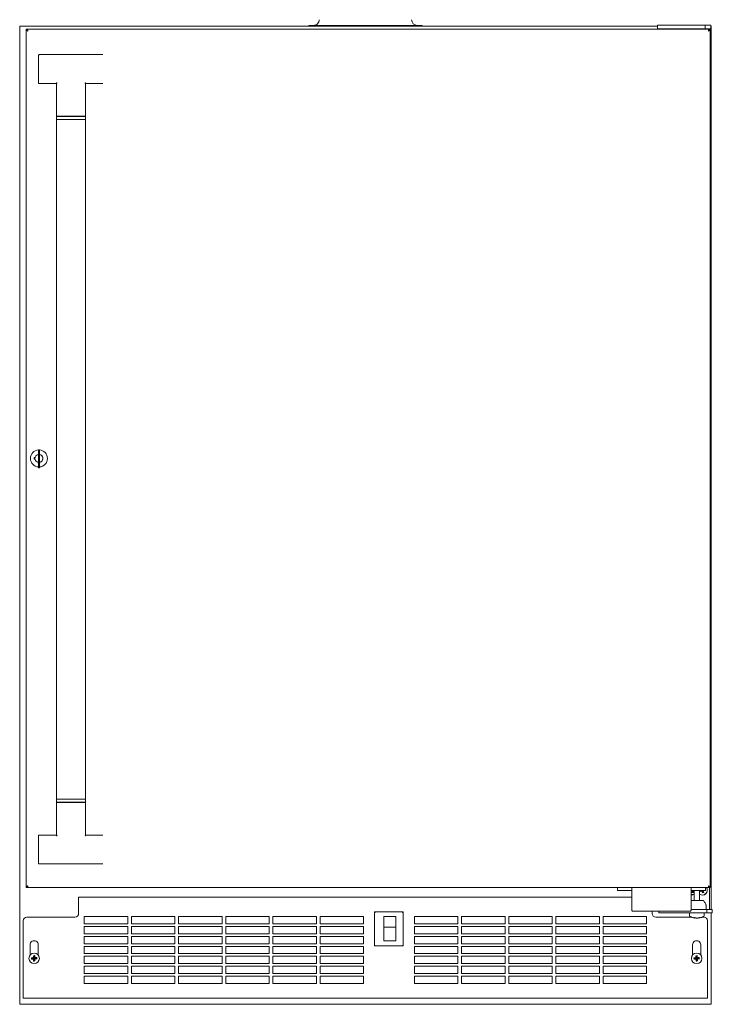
# Model space of a CAD drawing. Extents: x 5 to 61.4, y -17.7 to 75.
# Tile 1 of 5: x 5 to 29, y -17.7 to 16.3. Entities that reach past the tile are written whole.
import ezdxf

# ---------------------------------------------------------------- set-up
doc = ezdxf.new("R2010")
doc.units = 0
doc.header["$MEASUREMENT"] = 0

msp = doc.modelspace()

# ---------------------------------------------------------------- linework, layer by layer
at = {"color": 7, "lineweight": 13}
for p, q in [((5.039252, -17.660482), (5.039252, 16.116018)), ((5.039252, 16.116018), (27.064252, 16.116018)), ((5.264166, -13.62898), (5.264166, 16.01102)), ((5.264166, 16.01102), (5.294165, 16.01102)), ((5.304165, 16.01102), (28.844167, 16.01102)), ((5.304165, 15.981019), (5.304165, 16.01102)), ((16.979252, 16.146019), (15.050119, 16.146019)), ((18.908386, 16.146019), (16.979252, 16.146019)), ((27.064252, 16.025996), (27.064252, 16.153546)), ((27.064252, 16.025996), (27.064252, 16.011019)), ((27.082505, 16.156019), (27.069274, 16.156019)), ((27.069274, 16.03102), (27.082505, 16.03102)), ((27.082505, 16.156019), (28.085894, 16.156019)), ((27.082505, 16.03102), (28.085894, 16.03102)), ((28.376253, 16.156019), (28.085894, 16.156019)), ((28.376253, 16.03102), (28.085894, 16.03102)), ((28.126278, 16.011717), (28.126252, 16.01102)), ((28.376253, 16.03102), (28.146266, 16.03102)), ((28.290778, 16.156019), (28.299892, 16.156023)), ((28.299892, 16.156023), (28.354583, 16.156019)), ((28.715333, 16.156019), (28.376253, 16.156019)), ((28.715333, 16.03102), (28.376253, 16.03102)), ((28.606241, 16.03102), (28.376253, 16.03102)), ((28.626228, 16.011717), (28.626252, 16.01102)), ((28.715333, 16.156019), (28.887464, 16.156019)), ((28.715333, 16.03102), (28.715333, 16.156019)), ((28.715333, 16.03102), (28.887464, 16.03102)), ((28.814253, 16.011019), (28.814253, 16.03102)), ((28.844167, 16.01102), (28.844167, 15.981019)), ((28.884167, 16.01102), (28.854166, 16.01102)), ((28.854166, 16.01102), (28.854166, 16.010657)), ((28.884167, 16.01102), (28.884167, -13.62898)), ((28.909698, 16.156019), (28.887464, 16.156019)), ((28.887464, 16.03102), (28.909698, 16.03102)), ((28.909698, 16.03102), (28.909698, 16.156019)), ((28.909701, 16.116018), (28.919252, 16.116018)), ((28.919252, -14.380979), (28.919252, 16.116018)), ((5.688984, 15.105609), (5.688984, 14.165609)), ((5.719865, 15.135609), (6.357846, 15.13561)), ((6.357846, 15.13561), (7.271027, 15.13561)), ((7.271027, 15.13561), (7.908103, 15.13561)), ((5.719865, 14.135609), (6.299712, 14.135609)), ((6.314417, 14.125787), (6.314419, 13.01061)), ((6.319483, 14.148483), (6.318019, 14.144663)), ((6.321612, 14.153243), (6.319483, 14.148483)), ((7.314418, 13.01061), (7.314418, 14.125811)), ((7.908103, 14.13561), (7.329079, 14.13561)), ((6.314419, 13.01061), (7.314418, 13.01061)), ((7.314418, 13.00061), (6.314419, 13.00061)), ((6.314419, 13.00061), (6.314419, 12.900609)), ((6.501918, 13.01061), (6.501918, 13.00061)), ((7.126918, 13.00061), (7.126918, 13.01061)), ((7.314418, 12.900609), (7.314418, 13.00061)), ((6.314419, 12.900609), (6.814506, 12.900609)), ((6.314419, 12.900609), (6.314427, -10.579392)), ((6.314419, 12.900609), (7.314418, 12.900609)), ((6.814506, 12.900609), (7.314418, 12.900609)), ((7.314418, 12.900609), (7.314427, -10.579389)), ((5.684665, 1.481019), (5.684665, 1.36602)), ((5.684665, 1.440986), (5.684665, 1.450866)), ((5.684665, 1.430781), (5.684665, 1.440986)), ((5.684665, 1.422404), (5.684665, 1.430781)), ((5.684665, 0.991019), (5.684665, 1.36602)), ((5.694665, 1.491019), (5.713666, 1.491019)), ((5.723665, 1.36602), (5.723665, 1.481019)), ((5.723665, 1.36602), (5.723665, 0.991019)), ((5.544166, 1.221019), (5.544166, 1.16102)), ((5.569978, 1.221019), (5.544166, 1.221019)), ((5.544166, 1.16102), (5.569978, 1.16102)), ((5.674166, 1.056832), (5.674166, 1.03102)), ((5.674166, 1.03102), (5.684667, 1.03102)), ((5.684665, 1.357406), (5.684665, 1.358557)), ((5.684665, 1.349994), (5.684665, 1.357404)), ((5.684665, 1.342341), (5.684665, 1.349994)), ((5.684665, 1.339546), (5.684665, 1.342348)), ((5.684665, 1.320481), (5.684665, 1.339546)), ((5.684665, 1.269931), (5.684665, 1.277403)), ((5.684665, 1.262304), (5.684665, 1.269931)), ((5.684665, 1.256058), (5.684665, 1.262304)), ((5.684665, 1.242779), (5.684665, 1.258961)), ((5.684665, 1.241634), (5.684665, 1.242779)), ((5.684665, 1.179546), (5.684665, 1.198557)), ((5.684665, 1.16048), (5.684665, 1.179546)), ((5.684665, 1.117407), (5.684665, 1.118558)), ((5.684665, 1.109994), (5.684665, 1.117404)), ((5.684665, 1.102341), (5.684665, 1.109994)), ((5.684665, 1.098961), (5.684665, 1.102363)), ((5.684665, 1.082779), (5.684665, 1.098961)), ((5.684665, 1.081634), (5.684665, 1.082779)), ((5.684665, 1.080481), (5.684665, 1.081627)), ((5.684665, 1.019547), (5.684665, 1.038558)), ((5.723667, 1.03102), (5.734165, 1.03102)), ((5.734165, 1.03102), (5.734165, 1.056832)), ((5.684665, 1.00048), (5.684665, 1.019547)), ((5.684665, 0.991019), (5.684665, 0.876019)), ((5.684665, 0.950787), (5.684665, 0.957404)), ((5.684665, 0.942981), (5.684665, 0.950787)), ((5.684665, 0.938365), (5.684665, 0.942981)), ((5.684665, 0.937834), (5.684665, 0.938365)), ((5.684665, 0.929793), (5.684665, 0.937834)), ((5.684665, 0.921634), (5.684665, 0.929793)), ((5.694665, 0.866019), (5.713666, 0.866019)), ((5.723665, 0.876019), (5.723665, 0.991019)), ((6.314427, -10.579392), (6.814514, -10.579389)), ((7.314427, -10.579389), (6.314427, -10.579392)), ((6.314427, -10.679391), (6.314427, -10.579392)), ((6.314427, -10.679391), (7.314427, -10.679391)), ((6.314428, -11.804567), (6.314427, -10.68939)), ((7.314427, -10.68939), (6.314427, -10.68939)), ((6.501927, -10.68939), (6.501927, -10.679391)), ((6.814514, -10.579389), (7.314427, -10.579389)), ((7.126927, -10.679391), (7.126927, -10.68939)), ((7.314427, -10.579389), (7.314427, -10.679391)), ((7.314427, -10.68939), (7.314428, -11.804591)), ((5.688994, -11.844391), (5.688994, -12.78439)), ((5.719875, -11.81439), (6.299722, -11.81439)), ((7.307262, -11.832025), (7.309388, -11.827265)), ((7.309388, -11.827265), (7.310847, -11.823445)), ((7.908113, -11.81439), (7.32909, -11.81439)), ((6.357857, -12.814391), (5.719876, -12.814391)), ((7.271038, -12.814391), (6.357857, -12.814391)), ((7.908114, -12.814391), (7.271038, -12.814391)), ((5.304165, -13.62898), (5.304165, -13.598981)), ((28.844167, -13.598981), (28.844167, -13.62898)), ((5.264166, -13.62898), (5.294165, -13.62898)), ((28.844167, -13.62898), (5.304165, -13.62898)), ((25.936166, -13.62898), (25.686165, -13.62898)), ((25.686165, -13.62898), (25.686165, -13.733982)), ((25.686165, -13.733982), (25.936166, -13.733982)), ((25.936166, -13.62898), (26.181165, -13.62898)), ((25.936166, -13.733982), (26.181165, -13.733982)), ((26.181165, -13.62898), (28.226155, -13.62898)), ((26.181165, -13.62898), (26.181165, -13.830105)), ((26.181165, -13.830105), (26.181165, -14.406001)), ((28.226121, -13.792561), (28.268868, -13.788928)), ((28.226155, -13.62898), (28.471156, -13.62898)), ((28.226155, -13.830105), (28.226155, -13.62898)), ((28.226155, -13.733982), (28.471156, -13.733982)), ((28.226155, -13.745557), (28.278797, -13.742053)), ((28.226155, -13.761308), (28.268868, -13.757677)), ((28.226155, -13.776807), (28.278797, -13.773304)), ((28.226155, -13.793981), (28.331251, -13.793981)), ((28.226155, -14.406001), (28.226155, -13.830105)), ((28.263761, -13.870852), (28.263579, -13.877169)), ((28.272868, -13.866073), (28.274308, -13.877169)), ((28.295327, -13.753282), (28.312734, -13.737562)), ((28.295327, -13.784533), (28.312734, -13.768813)), ((28.312755, -13.768195), (28.295781, -13.752872)), ((28.306697, -13.793979), (28.295781, -13.784122)), ((28.312755, -13.736945), (28.30947, -13.733982)), ((28.331251, -13.733979), (28.331251, -14.080981)), ((28.721155, -13.62898), (28.471156, -13.62898)), ((28.721155, -13.733982), (28.471156, -13.733982)), ((28.521253, -13.733979), (28.521253, -14.080981)), ((28.522113, -13.733982), (28.531408, -13.765489)), ((28.546981, -13.73688), (28.531408, -13.765489)), ((28.531408, -13.765489), (28.587161, -13.749039)), ((28.546126, -13.733982), (28.546981, -13.73688)), ((28.546981, -13.73688), (28.556817, -13.733979)), ((28.587161, -13.749039), (28.59536, -13.733979)), ((28.600832, -13.757836), (28.587161, -13.749039)), ((28.613815, -13.733982), (28.600832, -13.757836)), ((28.600832, -13.757836), (28.616804, -13.811972)), ((28.632375, -13.783365), (28.616804, -13.811972)), ((28.616804, -13.811972), (28.66476, -13.797824)), ((28.617806, -13.733982), (28.632375, -13.783365)), ((28.636153, -13.782253), (28.62191, -13.733982)), ((28.632375, -13.783365), (28.636153, -13.782253)), ((28.648312, -13.742073), (28.633447, -13.733982)), ((28.636153, -13.782253), (28.66476, -13.797824)), ((28.653516, -13.733982), (28.648312, -13.742073)), ((28.66476, -13.797824), (28.648312, -13.742073)), ((28.721155, -13.62898), (28.721155, -13.733982)), ((28.854166, -13.628615), (28.854166, -13.62898)), ((28.884167, -13.62898), (28.854166, -13.62898)), ((28.864251, -14.255981), (28.864251, -13.62898)), ((7.074252, -13.958481), (7.074252, -14.008248)), ((7.074252, -13.958481), (26.181167, -13.958481)), ((7.074252, -14.00628), (7.074252, -14.008248)), ((7.074252, -14.523481), (7.074252, -14.008248)), ((28.426254, -14.080981), (28.226155, -14.080981)), ((28.646997, -14.080981), (28.426254, -14.080981)), ((28.746838, -14.254513), (28.751252, -14.380981)), ((28.864251, -14.380981), (28.864251, -14.255981)), ((17.291752, -15.642482), (17.291752, -14.472481)), ((17.291752, -14.472481), (18.286753, -14.472481)), ((17.321752, -14.502482), (17.291752, -14.472481)), ((18.286753, -14.472481), (18.256752, -14.502482)), ((18.286753, -14.472481), (18.286753, -15.642482)), ((26.221164, -14.445846), (28.186155, -14.445846)), ((26.884251, -14.445846), (26.884251, -14.523481)), ((27.114253, -14.503508), (27.114253, -14.445846)), ((27.119275, -14.50598), (27.132503, -14.50598)), ((28.135895, -14.50598), (27.132503, -14.50598)), ((28.135895, -14.50598), (28.426254, -14.50598)), ((28.170502, -14.52598), (28.170502, -14.595769)), ((28.190502, -14.50598), (28.259104, -14.50598)), ((28.226155, -14.380981), (28.426254, -14.380981)), ((28.259104, -14.50598), (28.662004, -14.50598)), ((28.426254, -14.380981), (28.765331, -14.380981)), ((28.426254, -14.50598), (28.765331, -14.50598)), ((28.682001, -14.52598), (28.682001, -14.595769)), ((28.937464, -14.380981), (28.765331, -14.380981)), ((28.765331, -14.380981), (28.765331, -14.50598)), ((28.937464, -14.50598), (28.765331, -14.50598)), ((28.919252, -17.660482), (28.919252, -14.50598)), ((28.959697, -14.380981), (28.937464, -14.380981)), ((28.937464, -14.50598), (28.959697, -14.50598)), ((28.959697, -14.380981), (28.959697, -14.50598)), ((5.164252, -14.77348), (5.164252, -17.393712)), ((5.289253, -14.648481), (6.949253, -14.648481)), ((7.269252, -14.63048), (7.269252, -14.880482)), ((8.769253, -14.63048), (7.269252, -14.63048)), ((7.269252, -14.880482), (8.769253, -14.880482)), ((8.769253, -14.880482), (8.769253, -14.63048)), ((8.898252, -14.63048), (8.898252, -14.880482)), ((10.398252, -14.63048), (8.898252, -14.63048)), ((8.898252, -14.880482), (10.398252, -14.880482)), ((10.398252, -14.880482), (10.398252, -14.63048)), ((10.527252, -14.63048), (10.527252, -14.880482)), ((12.027253, -14.63048), (10.527252, -14.63048)), ((10.527252, -14.880482), (12.027253, -14.880482)), ((12.027253, -14.880482), (12.027253, -14.63048)), ((12.156252, -14.63048), (12.156252, -14.880482)), ((13.656252, -14.63048), (12.156252, -14.63048)), ((12.156252, -14.880482), (13.656252, -14.880482)), ((13.656252, -14.880482), (13.656252, -14.63048)), ((13.785253, -14.63048), (13.785253, -14.880482)), ((15.285253, -14.63048), (13.785253, -14.63048)), ((13.785253, -14.880482), (15.285253, -14.880482)), ((15.285253, -14.880482), (15.285253, -14.63048)), ((15.414252, -14.63048), (15.414252, -14.880482)), ((16.914252, -14.63048), (15.414252, -14.63048)), ((15.414252, -14.880482), (16.914252, -14.880482)), ((16.914252, -14.880482), (16.914252, -14.63048)), ((17.611752, -14.632482), (18.031752, -14.632482)), ((17.611752, -14.632482), (17.611752, -14.999486)), ((18.031752, -14.632482), (18.031752, -14.999486)), ((18.672252, -14.63048), (18.672252, -14.880482)), ((20.172254, -14.63048), (18.672252, -14.63048)), ((18.672252, -14.880482), (20.172254, -14.880482)), ((20.172254, -14.880482), (20.172254, -14.63048)), ((20.301252, -14.63048), (20.301252, -14.880482)), ((21.801253, -14.63048), (20.301252, -14.63048)), ((20.301252, -14.880482), (21.801253, -14.880482)), ((21.801253, -14.880482), (21.801253, -14.63048)), ((21.930254, -14.63048), (21.930254, -14.880482)), ((23.430253, -14.63048), (21.930254, -14.63048)), ((21.930254, -14.880482), (23.430253, -14.880482)), ((23.430253, -14.880482), (23.430253, -14.63048)), ((23.559253, -14.63048), (23.559253, -14.880482)), ((25.059252, -14.63048), (23.559253, -14.63048)), ((23.559253, -14.880482), (25.059252, -14.880482)), ((25.059252, -14.880482), (25.059252, -14.63048)), ((25.188253, -14.63048), (25.188253, -14.880482)), ((26.688252, -14.63048), (25.188253, -14.63048)), ((25.188253, -14.880482), (26.688252, -14.880482)), ((26.688252, -14.880482), (26.688252, -14.63048)), ((27.009253, -14.648481), (28.240013, -14.648481)), ((28.357856, -14.680817), (28.357669, -14.681387)), ((28.357669, -14.681387), (28.357731, -14.680817)), ((28.360149, -14.670489), (28.357859, -14.680815)), ((28.492316, -14.670314), (28.494647, -14.680815)), ((28.494647, -14.680817), (28.494837, -14.681387)), ((28.612493, -14.648481), (28.669251, -14.648481)), ((28.794253, -17.393712), (28.794253, -14.77348)), ((7.269252, -14.973481), (7.269252, -15.22348)), ((8.769253, -14.973481), (7.269252, -14.973481)), ((7.269252, -15.22348), (8.769253, -15.22348)), ((8.769253, -15.22348), (8.769253, -14.973481)), ((8.898252, -14.973481), (8.898252, -15.22348)), ((10.398252, -14.973481), (8.898252, -14.973481)), ((8.898252, -15.22348), (10.398252, -15.22348)), ((10.398252, -15.22348), (10.398252, -14.973481)), ((10.527252, -14.973481), (10.527252, -15.22348)), ((12.027253, -14.973481), (10.527252, -14.973481)), ((10.527252, -15.22348), (12.027253, -15.22348)), ((12.027253, -15.22348), (12.027253, -14.973481)), ((12.156252, -14.973481), (12.156252, -15.22348)), ((13.656252, -14.973481), (12.156252, -14.973481)), ((12.156252, -15.22348), (13.656252, -15.22348)), ((13.656252, -15.22348), (13.656252, -14.973481)), ((13.785253, -14.973481), (13.785253, -15.22348)), ((15.285253, -14.973481), (13.785253, -14.973481)), ((13.785253, -15.22348), (15.285253, -15.22348)), ((15.285253, -15.22348), (15.285253, -14.973481)), ((15.414252, -14.973481), (15.414252, -15.22348)), ((16.914252, -14.973481), (15.414252, -14.973481)), ((15.414252, -15.22348), (16.914252, -15.22348)), ((16.914252, -15.22348), (16.914252, -14.973481)), ((17.611752, -14.999486), (17.611752, -15.014485)), ((17.611752, -14.999486), (18.031752, -14.999486)), ((17.611752, -15.014485), (17.611752, -15.026937)), ((17.611752, -15.472482), (17.611752, -15.026937)), ((18.031752, -14.999486), (18.031752, -15.014485)), ((18.031752, -15.014485), (18.031752, -15.026937)), ((18.031752, -15.472482), (18.031752, -15.026937)), ((18.672252, -14.973481), (18.672252, -15.22348)), ((20.172254, -14.973481), (18.672252, -14.973481)), ((18.672252, -15.22348), (20.172254, -15.22348)), ((20.172254, -15.22348), (20.172254, -14.973481)), ((20.301252, -14.973481), (20.301252, -15.22348)), ((21.801253, -14.973481), (20.301252, -14.973481)), ((20.301252, -15.22348), (21.801253, -15.22348)), ((21.801253, -15.22348), (21.801253, -14.973481)), ((21.930254, -14.973481), (21.930254, -15.22348)), ((23.430253, -14.973481), (21.930254, -14.973481)), ((21.930254, -15.22348), (23.430253, -15.22348)), ((23.430253, -15.22348), (23.430253, -14.973481)), ((23.559253, -14.973481), (23.559253, -15.22348)), ((25.059252, -14.973481), (23.559253, -14.973481)), ((23.559253, -15.22348), (25.059252, -15.22348)), ((25.059252, -15.22348), (25.059252, -14.973481)), ((25.188253, -14.973481), (25.188253, -15.22348)), ((26.688252, -14.973481), (25.188253, -14.973481)), ((25.188253, -15.22348), (26.688252, -15.22348)), ((26.688252, -15.22348), (26.688252, -14.973481)), ((5.398752, -15.603981), (5.398752, -15.958872)), ((5.679753, -15.958872), (5.679753, -15.603981)), ((7.269252, -15.316482), (7.269252, -15.566481)), ((8.769253, -15.316482), (7.269252, -15.316482)), ((7.269252, -15.566481), (8.769253, -15.566481)), ((8.769253, -15.566481), (8.769253, -15.316482)), ((8.898252, -15.316482), (8.898252, -15.566481)), ((10.398252, -15.316482), (8.898252, -15.316482)), ((8.898252, -15.566481), (10.398252, -15.566481)), ((10.398252, -15.566481), (10.398252, -15.316482)), ((10.527252, -15.316482), (10.527252, -15.566481)), ((12.027253, -15.316482), (10.527252, -15.316482)), ((10.527252, -15.566481), (12.027253, -15.566481)), ((12.027253, -15.566481), (12.027253, -15.316482)), ((12.156252, -15.316482), (12.156252, -15.566481)), ((13.656252, -15.316482), (12.156252, -15.316482)), ((12.156252, -15.566481), (13.656252, -15.566481)), ((13.656252, -15.566481), (13.656252, -15.316482)), ((13.785253, -15.316482), (13.785253, -15.566481)), ((15.285253, -15.316482), (13.785253, -15.316482)), ((13.785253, -15.566481), (15.285253, -15.566481)), ((15.285253, -15.566481), (15.285253, -15.316482)), ((15.414252, -15.316482), (15.414252, -15.566481)), ((16.914252, -15.316482), (15.414252, -15.316482)), ((15.414252, -15.566481), (16.914252, -15.566481)), ((16.914252, -15.566481), (16.914252, -15.316482)), ((17.321752, -15.612481), (17.291752, -15.642482)), ((17.611752, -15.472482), (18.031752, -15.472482)), ((18.286753, -15.642482), (18.256752, -15.612481)), ((18.672252, -15.316482), (18.672252, -15.566481)), ((20.172254, -15.316482), (18.672252, -15.316482)), ((18.672252, -15.566481), (20.172254, -15.566481)), ((20.172254, -15.566481), (20.172254, -15.316482)), ((20.301252, -15.316482), (20.301252, -15.566481)), ((21.801253, -15.316482), (20.301252, -15.316482)), ((20.301252, -15.566481), (21.801253, -15.566481)), ((21.801253, -15.566481), (21.801253, -15.316482)), ((21.930254, -15.316482), (21.930254, -15.566481)), ((23.430253, -15.316482), (21.930254, -15.316482)), ((21.930254, -15.566481), (23.430253, -15.566481)), ((23.430253, -15.566481), (23.430253, -15.316482)), ((23.559253, -15.316482), (23.559253, -15.566481)), ((25.059252, -15.316482), (23.559253, -15.316482)), ((23.559253, -15.566481), (25.059252, -15.566481)), ((25.059252, -15.566481), (25.059252, -15.316482)), ((25.188253, -15.316482), (25.188253, -15.566481)), ((26.688252, -15.316482), (25.188253, -15.316482)), ((25.188253, -15.566481), (26.688252, -15.566481)), ((26.688252, -15.566481), (26.688252, -15.316482)), ((28.278751, -15.603981), (28.278751, -15.958872)), ((28.559753, -15.958872), (28.559753, -15.603981)), ((5.535174, -15.980929), (5.513218, -15.98206)), ((5.557143, -15.980114), (5.535174, -15.980929)), ((5.539821, -15.999042), (5.557143, -15.980114)), ((7.269252, -15.65948), (7.269252, -15.909481)), ((8.769253, -15.65948), (7.269252, -15.65948)), ((7.269252, -15.909481), (8.769253, -15.909481)), ((8.769253, -15.909481), (8.769253, -15.65948)), ((8.898252, -15.65948), (8.898252, -15.909481)), ((10.398252, -15.65948), (8.898252, -15.65948)), ((8.898252, -15.909481), (10.398252, -15.909481)), ((10.398252, -15.909481), (10.398252, -15.65948)), ((10.527252, -15.65948), (10.527252, -15.909481)), ((12.027253, -15.65948), (10.527252, -15.65948)), ((10.527252, -15.909481), (12.027253, -15.909481)), ((12.027253, -15.909481), (12.027253, -15.65948)), ((12.156252, -15.65948), (12.156252, -15.909481)), ((13.656252, -15.65948), (12.156252, -15.65948)), ((12.156252, -15.909481), (13.656252, -15.909481)), ((13.656252, -15.909481), (13.656252, -15.65948)), ((13.785253, -15.65948), (13.785253, -15.909481)), ((15.285253, -15.65948), (13.785253, -15.65948)), ((13.785253, -15.909481), (15.285253, -15.909481)), ((15.285253, -15.909481), (15.285253, -15.65948)), ((15.414252, -15.65948), (15.414252, -15.909481)), ((16.914252, -15.65948), (15.414252, -15.65948)), ((15.414252, -15.909481), (16.914252, -15.909481)), ((16.914252, -15.909481), (16.914252, -15.65948)), ((18.286753, -15.642482), (17.291752, -15.642482)), ((18.672252, -15.65948), (18.672252, -15.909481)), ((20.172254, -15.65948), (18.672252, -15.65948)), ((18.672252, -15.909481), (20.172254, -15.909481)), ((20.172254, -15.909481), (20.172254, -15.65948)), ((20.301252, -15.65948), (20.301252, -15.909481)), ((21.801253, -15.65948), (20.301252, -15.65948)), ((20.301252, -15.909481), (21.801253, -15.909481)), ((21.801253, -15.909481), (21.801253, -15.65948)), ((21.930254, -15.65948), (21.930254, -15.909481)), ((23.430253, -15.65948), (21.930254, -15.65948)), ((21.930254, -15.909481), (23.430253, -15.909481)), ((23.430253, -15.909481), (23.430253, -15.65948)), ((23.559253, -15.65948), (23.559253, -15.909481)), ((25.059252, -15.65948), (23.559253, -15.65948)), ((23.559253, -15.909481), (25.059252, -15.909481)), ((25.059252, -15.909481), (25.059252, -15.65948)), ((25.188253, -15.65948), (25.188253, -15.909481)), ((26.688252, -15.65948), (25.188253, -15.65948)), ((25.188253, -15.909481), (26.688252, -15.909481)), ((26.688252, -15.909481), (26.688252, -15.65948)), ((28.415174, -15.980929), (28.393218, -15.98206)), ((28.437144, -15.980114), (28.415174, -15.980929)), ((28.419821, -15.999042), (28.437144, -15.980114)), ((5.446386, -16.055091), (5.4472, -16.077059)), ((5.465314, -16.072412), (5.446386, -16.055091)), ((5.4472, -16.077059), (5.448332, -16.099015)), ((5.465654, -16.080087), (5.448332, -16.099015)), ((5.519556, -16.070009), (5.465314, -16.072412)), ((5.465314, -16.072412), (5.465654, -16.080087)), ((5.465654, -16.080087), (5.520376, -16.077662)), ((5.519556, -16.070009), (5.498232, -16.050494)), ((5.50085, -16.098998), (5.520376, -16.077662)), ((5.532147, -15.999383), (5.513218, -15.98206)), ((5.513235, -16.034577), (5.534572, -16.054104)), ((5.53628, -16.092678), (5.516766, -16.114002)), ((5.534572, -16.054104), (5.519556, -16.070009)), ((5.520376, -16.077662), (5.53628, -16.092678)), ((5.538683, -16.14692), (5.521362, -16.165848)), ((5.521362, -16.165848), (5.543331, -16.165031)), ((5.539821, -15.999042), (5.532147, -15.999383)), ((5.532147, -15.999383), (5.534572, -16.054104)), ((5.53628, -16.092678), (5.538683, -16.14692)), ((5.538683, -16.14692), (5.546358, -16.146579)), ((5.542224, -16.053284), (5.539821, -15.999042)), ((5.542224, -16.053284), (5.561739, -16.03196)), ((5.558129, -16.0683), (5.542224, -16.053284)), ((5.543331, -16.165031), (5.565286, -16.163902)), ((5.543934, -16.091856), (5.558949, -16.075954)), ((5.546358, -16.146579), (5.543934, -16.091856)), ((5.56527, -16.111383), (5.543934, -16.091856)), ((5.546358, -16.146579), (5.565286, -16.163902)), ((5.577655, -16.046964), (5.558129, -16.0683)), ((5.612851, -16.065876), (5.558129, -16.0683)), ((5.558949, -16.075954), (5.613191, -16.073548)), ((5.558949, -16.075954), (5.580273, -16.095468)), ((5.612851, -16.065876), (5.630174, -16.046948)), ((5.613191, -16.073548), (5.612851, -16.065876)), ((5.613191, -16.073548), (5.632119, -16.090871)), ((5.631304, -16.068903), (5.630174, -16.046948)), ((5.632119, -16.090871), (5.631304, -16.068903)), ((7.269252, -16.002481), (7.269252, -16.25248)), ((8.769253, -16.002481), (7.269252, -16.002481)), ((7.269252, -16.25248), (8.769253, -16.25248)), ((8.769253, -16.25248), (8.769253, -16.002481)), ((8.898252, -16.002481), (8.898252, -16.25248)), ((10.398252, -16.002481), (8.898252, -16.002481)), ((8.898252, -16.25248), (10.398252, -16.25248)), ((10.398252, -16.25248), (10.398252, -16.002481)), ((10.527252, -16.002481), (10.527252, -16.25248)), ((12.027253, -16.002481), (10.527252, -16.002481)), ((10.527252, -16.25248), (12.027253, -16.25248)), ((12.027253, -16.25248), (12.027253, -16.002481)), ((12.156252, -16.002481), (12.156252, -16.25248)), ((13.656252, -16.002481), (12.156252, -16.002481)), ((12.156252, -16.25248), (13.656252, -16.25248)), ((13.656252, -16.25248), (13.656252, -16.002481)), ((13.785253, -16.002481), (13.785253, -16.25248)), ((15.285253, -16.002481), (13.785253, -16.002481)), ((13.785253, -16.25248), (15.285253, -16.25248)), ((15.285253, -16.25248), (15.285253, -16.002481)), ((15.414252, -16.002481), (15.414252, -16.25248)), ((16.914252, -16.002481), (15.414252, -16.002481)), ((15.414252, -16.25248), (16.914252, -16.25248)), ((16.914252, -16.25248), (16.914252, -16.002481)), ((18.672252, -16.002481), (18.672252, -16.25248)), ((20.172254, -16.002481), (18.672252, -16.002481)), ((18.672252, -16.25248), (20.172254, -16.25248)), ((20.172254, -16.25248), (20.172254, -16.002481)), ((20.301252, -16.002481), (20.301252, -16.25248)), ((21.801253, -16.002481), (20.301252, -16.002481)), ((20.301252, -16.25248), (21.801253, -16.25248)), ((21.801253, -16.25248), (21.801253, -16.002481)), ((21.930254, -16.002481), (21.930254, -16.25248)), ((23.430253, -16.002481), (21.930254, -16.002481)), ((21.930254, -16.25248), (23.430253, -16.25248)), ((23.430253, -16.25248), (23.430253, -16.002481)), ((23.559253, -16.002481), (23.559253, -16.25248)), ((25.059252, -16.002481), (23.559253, -16.002481)), ((23.559253, -16.25248), (25.059252, -16.25248)), ((25.059252, -16.25248), (25.059252, -16.002481)), ((25.188253, -16.002481), (25.188253, -16.25248)), ((26.688252, -16.002481), (25.188253, -16.002481)), ((25.188253, -16.25248), (26.688252, -16.25248)), ((26.688252, -16.25248), (26.688252, -16.002481)), ((28.326387, -16.055091), (28.327199, -16.077059)), ((28.345313, -16.072412), (28.326387, -16.055091)), ((28.327199, -16.077059), (28.328331, -16.099015)), ((28.345654, -16.080087), (28.328331, -16.099015)), ((28.399557, -16.070009), (28.345313, -16.072412)), ((28.345313, -16.072412), (28.345654, -16.080087)), ((28.345654, -16.080087), (28.400374, -16.077662)), ((28.399557, -16.070009), (28.378233, -16.050494)), ((28.38085, -16.098998), (28.400374, -16.077662)), ((28.412146, -15.999383), (28.393218, -15.98206)), ((28.393235, -16.034577), (28.414571, -16.054104)), ((28.416282, -16.092678), (28.396765, -16.114002)), ((28.414571, -16.054104), (28.399557, -16.070009)), ((28.400374, -16.077662), (28.416282, -16.092678)), ((28.418685, -16.14692), (28.401362, -16.165848)), ((28.401362, -16.165848), (28.423332, -16.165031)), ((28.419821, -15.999042), (28.412146, -15.999383)), ((28.412146, -15.999383), (28.414571, -16.054104)), ((28.416282, -16.092678), (28.418685, -16.14692)), ((28.418685, -16.14692), (28.426357, -16.146579)), ((28.422224, -16.053284), (28.419821, -15.999042)), ((28.422224, -16.053284), (28.441739, -16.03196)), ((28.43813, -16.0683), (28.422224, -16.053284)), ((28.423332, -16.165031), (28.445286, -16.163902)), ((28.423933, -16.091856), (28.438949, -16.075954)), ((28.426357, -16.146579), (28.423933, -16.091856)), ((28.445271, -16.111383), (28.423933, -16.091856)), ((28.426357, -16.146579), (28.445286, -16.163902)), ((28.457656, -16.046964), (28.43813, -16.0683)), ((28.49285, -16.065876), (28.43813, -16.0683)), ((28.438949, -16.075954), (28.493191, -16.073548)), ((28.438949, -16.075954), (28.460273, -16.095468)), ((28.49285, -16.065876), (28.510173, -16.046948)), ((28.493191, -16.073548), (28.49285, -16.065876)), ((28.493191, -16.073548), (28.512119, -16.090871)), ((28.511304, -16.068903), (28.510173, -16.046948)), ((28.512119, -16.090871), (28.511304, -16.068903)), ((7.269252, -16.345482), (7.269252, -16.595481)), ((8.769253, -16.345482), (7.269252, -16.345482)), ((7.269252, -16.595481), (8.769253, -16.595481)), ((8.769253, -16.595481), (8.769253, -16.345482)), ((8.898252, -16.345482), (8.898252, -16.595481)), ((10.398252, -16.345482), (8.898252, -16.345482)), ((8.898252, -16.595481), (10.398252, -16.595481)), ((10.398252, -16.595481), (10.398252, -16.345482)), ((10.527252, -16.345482), (10.527252, -16.595481)), ((12.027253, -16.345482), (10.527252, -16.345482)), ((10.527252, -16.595481), (12.027253, -16.595481)), ((12.027253, -16.595481), (12.027253, -16.345482)), ((12.156252, -16.345482), (12.156252, -16.595481)), ((13.656252, -16.345482), (12.156252, -16.345482)), ((12.156252, -16.595481), (13.656252, -16.595481)), ((13.656252, -16.595481), (13.656252, -16.345482)), ((13.785253, -16.345482), (13.785253, -16.595481)), ((15.285253, -16.345482), (13.785253, -16.345482)), ((13.785253, -16.595481), (15.285253, -16.595481)), ((15.285253, -16.595481), (15.285253, -16.345482)), ((15.414252, -16.345482), (15.414252, -16.595481)), ((16.914252, -16.345482), (15.414252, -16.345482)), ((15.414252, -16.595481), (16.914252, -16.595481)), ((16.914252, -16.595481), (16.914252, -16.345482)), ((18.672252, -16.345482), (18.672252, -16.595481)), ((20.172254, -16.345482), (18.672252, -16.345482)), ((18.672252, -16.595481), (20.172254, -16.595481)), ((20.172254, -16.595481), (20.172254, -16.345482)), ((20.301252, -16.345482), (20.301252, -16.595481)), ((21.801253, -16.345482), (20.301252, -16.345482)), ((20.301252, -16.595481), (21.801253, -16.595481)), ((21.801253, -16.595481), (21.801253, -16.345482)), ((21.930254, -16.345482), (21.930254, -16.595481)), ((23.430253, -16.345482), (21.930254, -16.345482)), ((21.930254, -16.595481), (23.430253, -16.595481)), ((23.430253, -16.595481), (23.430253, -16.345482)), ((23.559253, -16.345482), (23.559253, -16.595481)), ((25.059252, -16.345482), (23.559253, -16.345482)), ((23.559253, -16.595481), (25.059252, -16.595481)), ((25.059252, -16.595481), (25.059252, -16.345482)), ((25.188253, -16.345482), (25.188253, -16.595481)), ((26.688252, -16.345482), (25.188253, -16.345482)), ((25.188253, -16.595481), (26.688252, -16.595481)), ((26.688252, -16.595481), (26.688252, -16.345482)), ((7.269252, -16.68848), (7.269252, -16.938481)), ((8.769253, -16.68848), (7.269252, -16.68848)), ((7.269252, -16.938481), (8.769253, -16.938481)), ((8.769253, -16.938481), (8.769253, -16.68848)), ((8.898252, -16.68848), (8.898252, -16.938481)), ((10.398252, -16.68848), (8.898252, -16.68848)), ((8.898252, -16.938481), (10.398252, -16.938481)), ((10.398252, -16.938481), (10.398252, -16.68848)), ((10.527252, -16.68848), (10.527252, -16.938481)), ((12.027253, -16.68848), (10.527252, -16.68848)), ((10.527252, -16.938481), (12.027253, -16.938481)), ((12.027253, -16.938481), (12.027253, -16.68848)), ((12.156252, -16.68848), (12.156252, -16.938481)), ((13.656252, -16.68848), (12.156252, -16.68848)), ((12.156252, -16.938481), (13.656252, -16.938481)), ((13.656252, -16.938481), (13.656252, -16.68848)), ((13.785253, -16.68848), (13.785253, -16.938481)), ((15.285253, -16.68848), (13.785253, -16.68848)), ((13.785253, -16.938481), (15.285253, -16.938481)), ((15.285253, -16.938481), (15.285253, -16.68848)), ((15.414252, -16.68848), (15.414252, -16.938481)), ((16.914252, -16.68848), (15.414252, -16.68848)), ((15.414252, -16.938481), (16.914252, -16.938481)), ((16.914252, -16.938481), (16.914252, -16.68848)), ((18.672252, -16.68848), (18.672252, -16.938481)), ((20.172254, -16.68848), (18.672252, -16.68848)), ((18.672252, -16.938481), (20.172254, -16.938481)), ((20.172254, -16.938481), (20.172254, -16.68848)), ((20.301252, -16.68848), (20.301252, -16.938481)), ((21.801253, -16.68848), (20.301252, -16.68848)), ((20.301252, -16.938481), (21.801253, -16.938481)), ((21.801253, -16.938481), (21.801253, -16.68848)), ((21.930254, -16.68848), (21.930254, -16.938481)), ((23.430253, -16.68848), (21.930254, -16.68848)), ((21.930254, -16.938481), (23.430253, -16.938481)), ((23.430253, -16.938481), (23.430253, -16.68848)), ((23.559253, -16.68848), (23.559253, -16.938481)), ((25.059252, -16.68848), (23.559253, -16.68848)), ((23.559253, -16.938481), (25.059252, -16.938481)), ((25.059252, -16.938481), (25.059252, -16.68848)), ((25.188253, -16.68848), (25.188253, -16.938481)), ((26.688252, -16.68848), (25.188253, -16.68848)), ((25.188253, -16.938481), (26.688252, -16.938481)), ((26.688252, -16.938481), (26.688252, -16.68848)), ((5.039252, -17.660482), (28.919252, -17.660482)), ((5.164252, -17.393712), (5.164252, -17.44348)), ((28.794253, -17.44348), (5.164252, -17.44348)), ((28.794253, -17.393712), (28.794253, -17.44348))]:
    msp.add_line(p, q, dxfattribs=at)
for points in [[(5.264166, 16.01102), (5.264583, 16.006438), (5.265867, 16.001903), (5.270668, 15.993104), (5.274961, 15.98776), (5.279999, 15.982614), (5.287609, 15.976035), (5.304801, 15.963576), (5.324166, 15.951019)], [(5.294165, 16.01102), (5.294998, 16.002006), (5.297444, 15.993029), (5.301377, 15.983972), (5.306457, 15.975133), (5.311969, 15.967014), (5.324166, 15.951019)], [(5.324166, 15.951019), (5.319097, 15.974275), (5.316381, 15.985468), (5.311904, 16.000264), (5.308321, 16.007838), (5.306365, 16.010135), (5.304903, 16.010931), (5.304165, 16.01102)], [(27.064252, 16.153546), (27.06481, 16.154938), (27.065807, 16.155546), (27.069274, 16.156019)], [(27.069274, 16.03102), (27.066463, 16.030474), (27.064793, 16.028805), (27.064252, 16.025996)], [(28.824165, 15.951019), (28.83623, 15.966832), (28.84175, 15.974937), (28.848507, 15.987182), (28.852688, 15.99901), (28.853798, 16.005002), (28.854166, 16.01102)], [(28.824165, 15.951019), (28.847803, 15.966489), (28.858986, 15.974664), (28.866568, 15.980989), (28.873152, 15.987516), (28.879851, 15.996478), (28.88217, 16.001147), (28.883643, 16.005911), (28.884167, 16.01102)], [(28.844167, 16.01102), (28.842737, 16.010657), (28.841798, 16.009992), (28.839976, 16.007789), (28.837895, 16.003864), (28.83414, 15.99337), (28.830583, 15.979998), (28.824165, 15.951019)], [(5.324166, 15.951019), (5.318946, 15.962975), (5.316231, 15.968531), (5.312063, 15.975427), (5.30949, 15.978424), (5.306848, 15.980358), (5.304165, 15.981019)], [(28.844167, 15.981019), (28.841459, 15.980346), (28.838794, 15.978377), (28.836199, 15.975331), (28.832056, 15.968447), (28.829355, 15.962912), (28.824165, 15.951019)], [(5.324166, -13.56898), (5.300528, -13.584451), (5.289345, -13.592625), (5.281763, -13.59895), (5.27518, -13.605479), (5.26848, -13.614439), (5.266163, -13.619108), (5.264688, -13.623873), (5.264166, -13.62898)], [(5.324166, -13.56898), (5.312101, -13.584792), (5.306582, -13.592899), (5.299824, -13.605142), (5.295642, -13.616972), (5.294532, -13.622963), (5.294165, -13.62898)], [(5.304165, -13.598981), (5.306872, -13.598308), (5.309538, -13.596338), (5.312134, -13.593293), (5.316275, -13.586409), (5.318975, -13.580875), (5.324166, -13.56898)], [(5.304165, -13.62898), (5.305594, -13.628619), (5.306533, -13.627954), (5.308354, -13.62575), (5.310438, -13.621826), (5.314192, -13.611332), (5.317748, -13.597958), (5.324166, -13.56898)], [(28.824165, -13.56898), (28.829384, -13.580937), (28.832099, -13.586493), (28.836269, -13.59339), (28.838842, -13.596386), (28.841483, -13.59832), (28.844167, -13.598981)], [(28.824165, -13.56898), (28.829235, -13.592236), (28.831951, -13.603429), (28.836427, -13.618227), (28.84001, -13.625801), (28.841966, -13.628098), (28.843427, -13.628893), (28.844167, -13.62898)], [(28.884167, -13.62898), (28.883749, -13.6244), (28.882466, -13.619865), (28.877664, -13.611066), (28.87337, -13.605722), (28.868331, -13.600577), (28.860724, -13.593998), (28.84353, -13.581538), (28.824165, -13.56898)], [(28.854166, -13.62898), (28.853332, -13.619969), (28.850886, -13.610991), (28.846955, -13.601932), (28.841875, -13.593094), (28.836362, -13.584977), (28.824165, -13.56898)], [(28.666041, -14.090896), (28.693333, -14.128221), (28.711437, -14.155853), (28.724788, -14.179683), (28.734501, -14.20122), (28.741628, -14.2229), (28.745458, -14.241655), (28.746095, -14.246593)], [(27.119275, -14.50598), (27.115808, -14.505507), (27.11481, -14.504899), (27.114253, -14.503508)], [(28.30657, -14.662927), (28.305654, -14.662382), (28.305433, -14.662122), (28.305407, -14.662012), (28.305414, -14.661961)], [(28.357731, -14.680817), (28.357712, -14.680767), (28.357669, -14.680728), (28.35752, -14.680642), (28.356035, -14.680142), (28.353699, -14.679544)], [(28.498626, -14.679544), (28.495661, -14.680334), (28.494815, -14.680656), (28.494693, -14.680736), (28.494659, -14.680769), (28.494647, -14.680817)], [(28.546609, -14.661966), (28.546618, -14.662026), (28.54658, -14.662154), (28.546474, -14.662293), (28.546109, -14.662579), (28.545472, -14.662927)]]:
    msp.add_lwpolyline(points, dxfattribs=at)
for centre in [(5.539253, -16.072981), (28.419252, -16.072981)]:
    msp.add_circle(centre, 0.181, dxfattribs=at)
for centre, radius, start, end in [((15.187914, 16.34287), 0.19685, 269.999997, 360), ((18.770591, 16.34287), 0.19685, 180.000005, 269.999997), ((15.050119, 16.106649), 0.03937, 90.000016, 166.221738), ((18.908386, 16.106649), 0.03937, 13.778258, 89.999982), ((28.146266, 16.01102), 0.02, 90.000003, 178.000003), ((28.606241, 16.01102), 0.02, 2, 90.000003), ((6.299461, 14.119143), 0.016476, 35.438068, 89.123785), ((6.384603, 14.077282), 0.104049, 132.811608, 138.608444), ((6.304641, 14.122755), 0.01014, 15.233875, 35.773976), ((6.411345, 14.048349), 0.143453, 125.175197, 132.793549), ((6.372413, 14.124356), 0.058041, 159.527155, 178.172656), ((6.415087, 14.107826), 0.103926, 146.22043, 154.085352), ((7.220606, 14.111808), 0.096039, 20.008701, 34.065709), ((7.217742, 14.048809), 0.142956, 47.150657, 54.787679), ((7.243396, 14.120781), 0.071545, 14.91497, 19.501288), ((7.324185, 14.122784), 0.010133, 144.162276, 164.667528), ((7.238427, 14.071556), 0.112209, 43.861081, 46.994987), ((7.329332, 14.119182), 0.016436, 90.880885, 144.490439), ((5.704165, 1.191019), 0.295, 93.589479, 266.210021), ((5.694665, 1.481019), 0.01, 90.000003, 180.000005), ((5.713666, 1.481019), 0.01, 0, 90.000003), ((5.704165, 1.191019), 0.295, 273.79024, 86.410226), ((5.704165, 1.191019), 0.1375, 100.894632, 261.84693), ((5.704165, 1.191019), 0.1375, 167.397732, 192.602268), ((5.704165, 1.191019), 0.1375, 192.602268, 257.397738), ((5.704165, 1.191019), 0.1375, 257.397738, 261.847272), ((5.676666, 1.333897), 0.008, 280.894634, 360), ((5.704165, 1.191019), 0.1375, 282.602263, 81.84697), ((5.704165, 1.191019), 0.1375, 278.153071, 79.105366), ((5.731666, 1.333897), 0.008, 180.000005, 259.105368), ((5.704165, 1.191019), 0.1375, 278.153413, 282.602263), ((5.694665, 0.876019), 0.01, 180.000005, 269.999997), ((5.713666, 0.876019), 0.01, 269.999997, 360), ((6.299471, -11.797923), 0.016476, 270.876079, 324.561386), ((6.390716, -11.749871), 0.112741, 223.929586, 227.052198), ((6.304649, -11.801537), 0.010142, 324.227615, 344.761243), ((6.411355, -11.727129), 0.143453, 227.206643, 234.824844), ((6.385538, -11.79947), 0.07164, 194.971401, 199.552982), ((6.408357, -11.790462), 0.096173, 200.059905, 214.102761), ((7.213883, -11.786744), 0.103781, 326.257814, 334.130459), ((7.217752, -11.72759), 0.142956, 305.212355, 312.849534), ((7.2565, -11.803209), 0.057973, 339.578607, 358.242471), ((7.324192, -11.801566), 0.010131, 195.327021, 215.839596), ((7.244545, -11.756522), 0.103518, 312.867624, 318.687512), ((7.329342, -11.797964), 0.016435, 215.509001, 269.118965), ((28.225095, -13.609593), 0.268515, 270.226063, 274.787584), ((28.241222, -13.610722), 0.267383, 268.277403, 274.796409), ((28.211031, -13.759357), 0.12334, 287.203523, 301.384771), ((28.278415, -13.868636), 0.009461, 244.306472, 278.589705), ((28.287454, -13.682614), 0.182457, 266.17042, 269.994889), ((28.233215, -13.607704), 0.274271, 279.783977, 290.943987), ((28.287454, -13.685171), 0.179899, 269.99497, 273.855612), ((28.312546, -13.737245), 0.000366, 300.757261, 55.021087), ((28.312546, -13.768496), 0.000366, 300.757261, 55.021087), ((28.304251, -13.735981), 0.06, 284.836207, 296.744921), ((28.614252, -13.714982), 0.171875, 237.242526, 30.024593), ((28.614252, -13.714982), 0.175, 237.898416, 29.435038), ((28.646565, -14.104912), 0.023965, 35.746533, 88.967121), ((28.620764, -14.262527), 0.126333, 3.637691, 7.245696), ((6.949253, -14.523481), 0.125, 269.999997, 360), ((27.009253, -14.523481), 0.125, 180.000005, 269.999997), ((28.200501, -14.595769), 0.03, 179.999995, 240.421406), ((28.190502, -14.52598), 0.02, 90.000003, 180.000005), ((28.662004, -14.52598), 0.02, 0.000001, 90.000003), ((28.652003, -14.595769), 0.03, 299.578596, 359.999999), ((5.289253, -14.77348), 0.125, 90.000003, 180.000005), ((28.432502, -14.187019), 0.5, 240.421406, 261.392293), ((28.306402, -14.663499), 0.00186, 73.421965, 122.67853), ((28.408213, -14.449823), 0.236102, 244.50105, 256.650468), ((28.319995, -14.421524), 0.240511, 266.889359, 270.006131), ((28.319981, -14.415314), 0.24672, 270.008645, 273.072845), ((28.333346, -14.680515), 0.018849, 68.957323, 90.414663), ((28.460698, -14.374209), 0.312882, 247.331255, 257.397308), ((28.405574, -14.614049), 0.066812, 258.655333, 267.720456), ((28.426067, -14.212067), 0.46932, 267.172559, 272.827668), ((28.426418, -14.211419), 0.46997, 269.983072, 272.826077), ((28.446598, -14.614549), 0.06631, 272.26579, 281.381114), ((28.446929, -14.614049), 0.066812, 272.279546, 281.344668), ((28.391611, -14.376658), 0.31045, 282.666071, 292.766534), ((28.394485, -14.38379), 0.302942, 282.503431, 288.848239), ((28.420002, -14.187019), 0.5, 278.607709, 299.578596), ((28.444382, -14.452303), 0.233627, 283.42552, 295.638765), ((28.518504, -14.680459), 0.018792, 89.541861, 111.071566), ((28.531874, -14.41599), 0.246045, 266.920702, 273.072988), ((28.545609, -14.663526), 0.001887, 57.313388, 106.510639), ((28.669251, -14.77348), 0.125, 0, 90.000003), ((5.539253, -15.603981), 0.1405, 0, 180.000005), ((28.419252, -15.603981), 0.1405, 0, 180.000005), ((4.154125, -16.130522), 1.411059, 4.00536, 6.118933), ((27.034124, -16.130522), 1.411059, 4.00536, 6.118933), ((5.596863, -17.458883), 1.411836, 94.005943, 96.118356), ((5.474071, -14.686548), 1.412703, 268.955996, 271.086121), ((6.925685, -16.007801), 1.412703, 178.955997, 181.086118), ((6.925154, -16.01537), 1.411836, 184.005942, 186.118356), ((4.153612, -16.138161), 1.41191, 358.955398, 1.086718), ((5.604433, -17.458623), 1.411912, 88.9554, 91.08672), ((5.48171, -14.687853), 1.411059, 274.005357, 276.118932), ((28.476863, -17.458883), 1.411836, 94.005943, 96.118356), ((28.354072, -14.686548), 1.412703, 268.955996, 271.086121), ((29.805685, -16.007801), 1.412703, 178.955997, 181.086118), ((29.805154, -16.01537), 1.411836, 184.005942, 186.118356), ((27.033612, -16.138161), 1.41191, 358.955398, 1.086718), ((28.484435, -17.458623), 1.411912, 88.9554, 91.08672), ((28.361711, -14.687853), 1.411059, 274.005357, 276.118932)]:
    msp.add_arc(centre, radius, start, end, dxfattribs=at)
for centre, major_axis, ratio, start_param, end_param in [((5.719864, 15.10561), (0.030879, 0.000018), 0.971472, 1.5701914, 3.14102973), ((5.719864, 14.165609), (0.030879, -0.000018), 0.971472, 3.142155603, 4.712993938), ((5.719875, -11.844391), (-0.030882, 0), 0.97147, 4.71238898, 6.283185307), ((5.719876, -12.78439), (-0.030882, 0), 0.97147, 0, 1.570796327), ((28.24262, -13.609542), (-0.057482, -0.267865), 0.814021, 0.350848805, 0.39728793), ((28.233167, -13.755075), (0.062396, 0.002222), 0.075495, 5.318850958, 6.193691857), ((28.233167, -13.786323), (0.062396, 0.002222), 0.075495, 5.318850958, 6.193691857), ((28.219617, -13.609542), (-0.040563, 0.270943), 0.567906, 3.234683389, 3.410128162), ((28.233167, -13.739449), (0.079749, 0.002217), 0.059097, 5.319896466, 6.214059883), ((28.233167, -13.770699), (0.079749, 0.002217), 0.059097, 5.319896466, 6.214059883), ((26.221164, -14.406001), (-0.04, 0), 0.996195, 0, 1.570796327), ((28.186155, -14.406001), (-0.04, 0), 0.996195, 1.570796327, 3.141592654), ((5.553654, -16.086577), (0.184824, 0.195764), 0.241927, 1.533410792, 1.614677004), ((5.55285, -16.058578), (-0.195764, 0.184824), 0.241927, 1.533410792, 1.614677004), ((5.525656, -16.087382), (0.195764, -0.184824), 0.241927, 1.533410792, 1.614677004), ((5.524851, -16.059383), (-0.184824, -0.195764), 0.241927, 1.533410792, 1.614677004), ((28.433655, -16.086577), (0.184824, 0.195764), 0.241927, 1.533410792, 1.614677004), ((28.432848, -16.058578), (-0.195764, 0.184824), 0.241927, 1.533410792, 1.614677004), ((28.405656, -16.087382), (0.195764, -0.184824), 0.241927, 1.533410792, 1.614677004), ((28.404851, -16.059383), (-0.184824, -0.195764), 0.241927, 1.533410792, 1.614677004)]:
    msp.add_ellipse(centre, major_axis=major_axis, ratio=ratio, start_param=start_param, end_param=end_param, dxfattribs=at)

doc.saveas('drawing.dxf')
